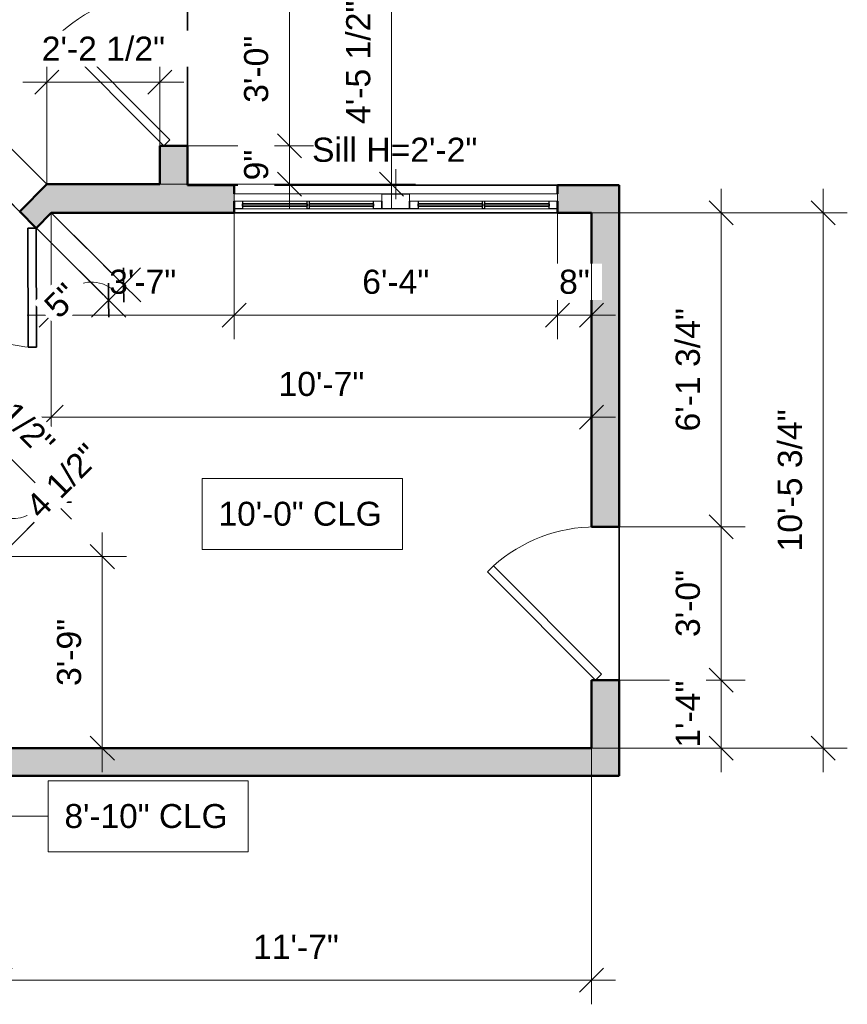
# Model space of a CAD drawing. Header units: inches. Extents: x -321 to 583, y -54 to 661.
# Tile 16 of 21: x 389 to 583, y -54 to 178. Entities that reach past the tile are written whole.
import ezdxf

# ---------------------------------------------------------------- set-up
doc = ezdxf.new("R2010")
doc.units = ezdxf.units.IN
doc.header["$MEASUREMENT"] = 0
for name, color, linetype, lineweight in [('A-ANNO-DIMS', 211, 'Continuous', 9), ('A-ANNO-DIMS-48', 211, 'Continuous', 9), ('A-DOOR', 31, 'Continuous', 18), ('A-FLOR', 192, 'Continuous', 18), ('A-GLAZ', 151, 'Continuous', 18), ('A-GLAZ-IDEN', 152, 'Continuous', 9), ('A-WALL', 113, 'Continuous', 18), ('A-WALL-PATT', 111, 'Continuous', 18), ('G-ANNO-TEXT', 231, 'Continuous', 9)]:
    doc.layers.add(name, color=color, linetype=linetype, lineweight=lineweight)
doc.styles.add('Arial', font='arial.ttf', dxfattribs={"height": 5.669291})
doc.styles.add('Arial_1', font='arial.ttf', dxfattribs={"height": 5.625})
doc.dimstyles.new('Linear_-_3mm_Arial', dxfattribs={"dimscale": 12, "dimtxt": 5.784148, "dimasz": 0.472441, "dimexe": 0.472441, "dimexo": 0, "dimgap": 0.275591, "dimtad": 1, "dimrnd": 0.25, "dimzin": 3, "dimdsep": 46, "dimlunit": 4, "dimtxsty": 'Arial', "dimblk1": 'OBLIQUE', "dimblk2": 'OBLIQUE', "dimsah": 1, "dimcen": 0.09, "dimdle": 0.472441, "dimazin": 2, "dimtfac": 1, "dimtdec": 4, "dimtix": 1, "dimtmove": 0, "dimatfit": 3, "dimfxl": 1, "dimtvp": 1, "dimtfill": 1, "dimfrac": 2, "dimtolj": 1, "dimtzin": 0, "dimarcsym": 2})
doc.dimstyles.new('Linear_-_3mm_Arial_1', dxfattribs={"dimscale": 12, "dimtxt": 5.784148, "dimasz": 0.472441, "dimexe": 0.472441, "dimexo": 0, "dimgap": 0.275591, "dimtad": 1, "dimrnd": 0.25, "dimzin": 3, "dimdsep": 46, "dimlunit": 4, "dimtxsty": 'Arial', "dimblk1": 'OBLIQUE', "dimblk2": 'OBLIQUE', "dimsah": 1, "dimcen": 0.09, "dimdle": 0.472441, "dimazin": 2, "dimtfac": 1, "dimtdec": 4, "dimtix": 1, "dimtmove": 1, "dimatfit": 3, "dimfxl": 1, "dimtvp": 1, "dimtfill": 1, "dimfrac": 2, "dimtolj": 1, "dimtzin": 0, "dimarcsym": 2})
doc.dimstyles.new('Linear_-_3mm_Arial_2', dxfattribs={"dimscale": 12, "dimtxt": 5.784148, "dimasz": 0.472441, "dimexe": 0.472441, "dimexo": 0, "dimgap": 0.275591, "dimtad": 1, "dimrnd": 0.25, "dimzin": 3, "dimdsep": 46, "dimlunit": 4, "dimtxsty": 'Arial', "dimblk1": 'OBLIQUE', "dimblk2": 'OBLIQUE', "dimsah": 1, "dimcen": 0.09, "dimdle": 0.472441, "dimazin": 2, "dimtfac": 1, "dimtdec": 4, "dimtix": 1, "dimtmove": 2, "dimatfit": 3, "dimfxl": 1, "dimtvp": 1, "dimtfill": 1, "dimfrac": 2, "dimtolj": 1, "dimtzin": 0, "dimarcsym": 2})

# ---------------------------------------------------------------- blocks, each defined once
blk = doc.blocks.new('Door_1 - 3_-0_ X 6_-8_-443745-2-2nd Floor Plan')
at = {"layer": 'A-DOOR', "lineweight": 35}
for p, q in [((16.59, -0.84), (-8.88, -26.3)), ((18, -2.25), (-7.46, -27.71)), ((18, -2.25), (16.59, -0.84)), ((-7.46, -27.71), (-8.88, -26.3))]:
    blk.add_line(p, q, dxfattribs=at)
at = {"layer": 'A-DOOR'}
blk.add_arc((18.07, -2.25), 36.07, 180, 221.745, dxfattribs=at)
blk = doc.blocks.new('Door_2 - 4_-8_ X 6_-8_-450710-2-2nd Floor Plan')
at = {"layer": 'A-DOOR', "lineweight": 35}
for p, q in [((-28, 2.75), (-8.2, 22.55)), ((-6.79, 21.13), (-26.59, 1.34)), ((-8.2, 22.55), (-6.79, 21.13)), ((8.2, 22.55), (6.79, 21.13)), ((6.79, 21.13), (26.59, 1.34)), ((28, 2.75), (8.2, 22.55)), ((-26.59, 1.34), (-28, 2.75)), ((26.59, 1.34), (28, 2.75))]:
    blk.add_line(p, q, dxfattribs=at)
at = {"layer": 'A-DOOR'}
for centre, start, end in [((-28, 2.75), 0, 45), ((28, 2.75), 135, 180)]:
    blk.add_arc(centre, 28, start, end, dxfattribs=at)
blk = doc.blocks.new('Window_2 - 6_-4_ x 3_-0_-451526-2-2nd Floor Plan')
at = {"layer": 'A-GLAZ', "lineweight": 25}
for p, q in [((-38, 2.25), (-36.03, 2.25)), ((-36.03, 2.25), (-36.03, 0.5)), ((-20.88, 2.25), (-20.38, 2.25)), ((-20.88, 0.5), (-20.88, 2.25)), ((-20.38, 2.25), (-20.38, 0.5)), ((-5.25, 2.25), (-3.25, 2.25)), ((-5.25, 0.5), (-5.25, 2.25)), ((-3.25, 0.5), (-3.25, 2.25)), ((-3.25, 2.25), (3.25, 2.25)), ((-3.25, 2.25), (-3.25, 0.5)), ((3.25, 2.25), (3.25, 0.5)), ((3.25, 2.25), (5.25, 2.25)), ((3.25, 0.5), (3.25, 2.25)), ((5.25, 2.25), (5.25, 0.5)), ((20.37, 2.25), (20.87, 2.25)), ((20.37, 0.5), (20.37, 2.25)), ((20.87, 2.25), (20.87, 0.5)), ((36.03, 2.25), (38, 2.25)), ((36.03, 0.5), (36.03, 2.25)), ((3.25, -1.25), (-3.25, -1.25))]:
    blk.add_line(p, q, dxfattribs=at)
at = {"layer": 'A-GLAZ'}
for p, q in [((-38, 0.5), (-3.25, 0.5)), ((-38, -1.25), (-38, 0.5)), ((-20.88, 2.25), (-36.03, 2.25)), ((-5.25, 2.25), (-20.38, 2.25)), ((-3.25, -1.25), (-3.25, 0.5)), ((3.25, 0.5), (38, 0.5)), ((3.25, 0.5), (3.25, -1.25)), ((20.37, 2.25), (5.25, 2.25)), ((36.03, 2.25), (20.87, 2.25)), ((38, -1.25), (38, 0.5)), ((-3.25, -1.25), (-38, -1.25)), ((38, -1.25), (3.25, -1.25))]:
    blk.add_line(p, q, dxfattribs=at)
at = {"layer": 'A-GLAZ', "lineweight": 35}
for p, q in [((-36.03, 1.62), (-20.88, 1.62)), ((-36.03, 1.12), (-36.03, 1.62)), ((-20.88, 1.12), (-36.03, 1.12)), ((-20.88, 1.62), (-20.88, 1.12)), ((-20.38, 1.62), (-5.25, 1.62)), ((-20.38, 1.12), (-20.38, 1.62)), ((-5.25, 1.12), (-20.38, 1.12)), ((-5.25, 1.62), (-5.25, 1.12)), ((5.25, 1.62), (20.37, 1.62)), ((5.25, 1.12), (5.25, 1.62)), ((20.37, 1.12), (5.25, 1.12)), ((20.37, 1.62), (20.37, 1.12)), ((20.87, 1.62), (36.03, 1.62)), ((20.87, 1.12), (20.87, 1.62)), ((36.03, 1.12), (20.87, 1.12)), ((36.03, 1.62), (36.03, 1.12))]:
    blk.add_line(p, q, dxfattribs=at)
blk = doc.blocks.new('DIMBLOCK43-2-2nd Floor Plan')
at = {"layer": 'A-ANNO-DIMS-48'}
for p, q in [((384, 6.5), (384, -53.67)), ((384, -48), (384, 6.5)), ((523, 6.5), (523, -53.67)), ((523, -48), (523, 6.5)), ((378.33, -48), (528.67, -48))]:
    blk.add_line(p, q, dxfattribs=at)
at = {"layer": 'A-ANNO-DIMS-48', "lineweight": 35}
for p, q in [((384, -48), (386.83, -45.17)), ((523, -48), (525.83, -45.17)), ((384, -48), (381.17, -50.83)), ((523, -48), (520.17, -50.83))]:
    blk.add_line(p, q, dxfattribs=at)
at = {"layer": 'A-ANNO-DIMS-48', "color": 0, "insert": (443.44, -37.33), "char_height": 5.669, "width": 24.1332, "attachment_point": 1, "line_spacing_factor": 0.941778, "style": 'Arial', "bg_fill": 3, "box_fill_scale": 1.25, "bg_fill_color": 256, "bg_fill_true_color": 13158600, "bg_fill_transparency": 0}
blk.add_mtext('11\'-7"', dxfattribs=at)
blk = doc.blocks.new('_Oblique')
at = {"color": 0, "linetype": 'ByBlock', "lineweight": -2}
blk.add_line((-0.5, -0.5), (0.5, 0.5), dxfattribs=at)
blk = doc.blocks.new('DIMBLOCK44-2-2nd Floor Plan')
at = {"layer": 'A-ANNO-DIMS-48'}
for p, q in [((553.5, 137.92), (553.5, 58.5)), ((523, 132.25), (559.17, 132.25)), ((553.5, 132.25), (523, 132.25)), ((529.5, 58.5), (559.17, 58.5)), ((553.5, 58.5), (529.5, 58.5))]:
    blk.add_line(p, q, dxfattribs=at)
at = {"layer": 'A-ANNO-DIMS-48', "lineweight": 35}
for p, q in [((553.5, 132.25), (550.67, 135.08)), ((553.5, 132.25), (556.33, 129.42)), ((553.5, 58.5), (550.67, 61.33)), ((553.5, 58.5), (556.33, 55.67))]:
    blk.add_line(p, q, dxfattribs=at)
at = {"layer": 'A-ANNO-DIMS-48', "color": 0, "insert": (542.83, 80.91), "char_height": 5.669, "width": 34.7049, "attachment_point": 1, "rotation": 90, "line_spacing_factor": 0.941778, "style": 'Arial', "bg_fill": 3, "box_fill_scale": 1.25, "bg_fill_color": 256, "bg_fill_true_color": 13158600, "bg_fill_transparency": 0}
blk.add_mtext('6\'-1 3/4"', dxfattribs=at)
blk = doc.blocks.new('DIMBLOCK45-2-2nd Floor Plan')
at = {"layer": 'A-ANNO-DIMS-48', "lineweight": 35}
for p, q in [((553.5, 58.5), (550.67, 61.33)), ((553.5, 58.5), (556.33, 55.67)), ((553.5, 22.5), (550.67, 25.33)), ((553.5, 22.5), (556.33, 19.67))]:
    blk.add_line(p, q, dxfattribs=at)
at = {"layer": 'A-ANNO-DIMS-48'}
for p, q in [((529.5, 58.5), (559.17, 58.5)), ((553.5, 58.5), (529.5, 58.5)), ((553.5, 58.5), (553.5, 22.5)), ((529.5, 22.5), (559.17, 22.5)), ((553.5, 22.5), (529.5, 22.5))]:
    blk.add_line(p, q, dxfattribs=at)
at = {"layer": 'A-ANNO-DIMS-48', "color": 0, "insert": (542.83, 32.62), "char_height": 5.669, "width": 18.9008, "attachment_point": 1, "rotation": 90, "line_spacing_factor": 0.941778, "style": 'Arial', "bg_fill": 3, "box_fill_scale": 1.25, "bg_fill_color": 256, "bg_fill_true_color": 13158600, "bg_fill_transparency": 0}
blk.add_mtext('3\'-0"', dxfattribs=at)
blk = doc.blocks.new('DIMBLOCK46-2-2nd Floor Plan')
at = {"layer": 'A-ANNO-DIMS-48', "lineweight": 35}
for p, q in [((553.5, 22.5), (550.67, 25.33)), ((553.5, 22.5), (556.33, 19.67)), ((553.5, 6.5), (550.67, 9.33)), ((553.5, 6.5), (556.33, 3.67))]:
    blk.add_line(p, q, dxfattribs=at)
at = {"layer": 'A-ANNO-DIMS-48'}
for p, q in [((529.5, 22.5), (559.17, 22.5)), ((553.5, 22.5), (529.5, 22.5)), ((553.5, 22.5), (553.5, 0.83)), ((523, 6.5), (559.17, 6.5)), ((553.5, 6.5), (523, 6.5))]:
    blk.add_line(p, q, dxfattribs=at)
at = {"layer": 'A-ANNO-DIMS-48', "color": 0, "insert": (542.83, 6.62), "char_height": 5.669, "width": 18.9008, "attachment_point": 1, "rotation": 90, "line_spacing_factor": 0.941778, "style": 'Arial', "bg_fill": 3, "box_fill_scale": 1.25, "bg_fill_color": 256, "bg_fill_true_color": 13158600, "bg_fill_transparency": 0}
blk.add_mtext('1\'-4"', dxfattribs=at)
blk = doc.blocks.new('DIMBLOCK47-2-2nd Floor Plan')
at = {"layer": 'A-ANNO-DIMS-48'}
for p, q in [((577.5, 0.83), (577.5, 137.92)), ((523, 132.25), (583.17, 132.25)), ((577.5, 132.25), (523, 132.25)), ((523, 6.5), (583.17, 6.5)), ((577.5, 6.5), (523, 6.5))]:
    blk.add_line(p, q, dxfattribs=at)
at = {"layer": 'A-ANNO-DIMS-48', "lineweight": 35}
for p, q in [((577.5, 132.25), (574.67, 135.08)), ((577.5, 132.25), (580.33, 129.42)), ((577.5, 6.5), (574.67, 9.33)), ((577.5, 6.5), (580.33, 3.67))]:
    blk.add_line(p, q, dxfattribs=at)
at = {"layer": 'A-ANNO-DIMS-48', "color": 0, "insert": (566.83, 52.73), "char_height": 5.669, "width": 39.9373, "attachment_point": 1, "rotation": 90, "line_spacing_factor": 0.941778, "style": 'Arial', "bg_fill": 3, "box_fill_scale": 1.25, "bg_fill_color": 256, "bg_fill_true_color": 13158600, "bg_fill_transparency": 0}
blk.add_mtext('10\'-5 3/4"', dxfattribs=at)
blk = doc.blocks.new('DIMBLOCK48-2-2nd Floor Plan')
at = {"layer": 'A-ANNO-DIMS-48'}
for p, q in [((396, 132.25), (396, 102.58)), ((396, 108.25), (396, 132.25)), ((439, 132.25), (439, 102.58)), ((439, 108.25), (439, 132.25)), ((390.33, 108.25), (439, 108.25))]:
    blk.add_line(p, q, dxfattribs=at)
at = {"layer": 'A-ANNO-DIMS-48', "lineweight": 35}
for p, q in [((396, 108.25), (398.83, 111.08)), ((439, 108.25), (441.83, 111.08)), ((396, 108.25), (393.17, 105.42)), ((439, 108.25), (436.17, 105.42))]:
    blk.add_line(p, q, dxfattribs=at)
at = {"layer": 'A-ANNO-DIMS-48', "color": 0, "insert": (409.62, 118.92), "char_height": 5.669, "width": 18.9008, "attachment_point": 1, "line_spacing_factor": 0.941778, "style": 'Arial', "bg_fill": 3, "box_fill_scale": 1.25, "bg_fill_color": 256, "bg_fill_true_color": 13158600, "bg_fill_transparency": 0}
blk.add_mtext('3\'-7"', dxfattribs=at)
blk = doc.blocks.new('DIMBLOCK49-2-2nd Floor Plan')
at = {"layer": 'A-ANNO-DIMS-48'}
for p, q in [((439, 132.25), (439, 102.58)), ((439, 108.25), (439, 132.25)), ((515, 132.25), (515, 102.58)), ((515, 108.25), (515, 132.25)), ((439, 108.25), (515, 108.25))]:
    blk.add_line(p, q, dxfattribs=at)
at = {"layer": 'A-ANNO-DIMS-48', "lineweight": 35}
for p, q in [((439, 108.25), (441.83, 111.08)), ((515, 108.25), (517.83, 111.08)), ((439, 108.25), (436.17, 105.42)), ((515, 108.25), (512.17, 105.42))]:
    blk.add_line(p, q, dxfattribs=at)
at = {"layer": 'A-ANNO-DIMS-48', "color": 0, "insert": (469.12, 118.92), "char_height": 5.669, "width": 18.9008, "attachment_point": 1, "line_spacing_factor": 0.941778, "style": 'Arial', "bg_fill": 3, "box_fill_scale": 1.25, "bg_fill_color": 256, "bg_fill_true_color": 13158600, "bg_fill_transparency": 0}
blk.add_mtext('6\'-4"', dxfattribs=at)
blk = doc.blocks.new('DIMBLOCK50-2-2nd Floor Plan')
at = {"layer": 'A-ANNO-DIMS-48'}
for p, q in [((515, 132.25), (515, 102.58)), ((515, 108.25), (515, 132.25)), ((523, 132), (523, 102.58)), ((523, 108.25), (523, 132)), ((515, 108.25), (528.67, 108.25))]:
    blk.add_line(p, q, dxfattribs=at)
at = {"layer": 'A-ANNO-DIMS-48', "lineweight": 35}
for p, q in [((515, 108.25), (517.83, 111.08)), ((523, 108.25), (525.83, 111.08)), ((515, 108.25), (512.17, 105.42)), ((523, 108.25), (520.17, 105.42))]:
    blk.add_line(p, q, dxfattribs=at)
at = {"layer": 'A-ANNO-DIMS-48', "color": 0, "insert": (515.4, 118.92), "char_height": 5.669, "width": 8.6495, "attachment_point": 1, "line_spacing_factor": 0.941778, "style": 'Arial', "bg_fill": 3, "box_fill_scale": 1.25, "bg_fill_color": 256, "bg_fill_true_color": 13158600, "bg_fill_transparency": 0}
blk.add_mtext('8"', dxfattribs=at)
blk = doc.blocks.new('DIMBLOCK51-2-2nd Floor Plan')
at = {"layer": 'A-ANNO-DIMS-48'}
for p, q in [((396, 132.25), (396, 78.58)), ((396, 84.25), (396, 132.25)), ((523, 132), (523, 78.58)), ((523, 84.25), (523, 132)), ((390.33, 84.25), (528.67, 84.25))]:
    blk.add_line(p, q, dxfattribs=at)
at = {"layer": 'A-ANNO-DIMS-48', "lineweight": 35}
for p, q in [((396, 84.25), (398.83, 87.08)), ((523, 84.25), (525.83, 87.08)), ((396, 84.25), (393.17, 81.42)), ((523, 84.25), (520.17, 81.42))]:
    blk.add_line(p, q, dxfattribs=at)
at = {"layer": 'A-ANNO-DIMS-48', "color": 0, "insert": (449.44, 94.92), "char_height": 5.669, "width": 24.1332, "attachment_point": 1, "line_spacing_factor": 0.941778, "style": 'Arial', "bg_fill": 3, "box_fill_scale": 1.25, "bg_fill_color": 256, "bg_fill_true_color": 13158600, "bg_fill_transparency": 0}
blk.add_mtext('10\'-7"', dxfattribs=at)
blk = doc.blocks.new('DIMBLOCK57-2-2nd Floor Plan')
at = {"layer": 'A-ANNO-DIMS-48', "lineweight": 35}
for p, q in [((452, 184), (449.17, 186.83)), ((452, 184), (454.83, 181.17)), ((452, 148), (449.17, 150.83)), ((452, 148), (454.83, 145.17))]:
    blk.add_line(p, q, dxfattribs=at)
at = {"layer": 'A-ANNO-DIMS-48'}
for p, q in [((428, 184), (457.67, 184)), ((452, 184), (428, 184)), ((452, 184), (452, 148)), ((428, 148), (457.67, 148)), ((452, 148), (428, 148))]:
    blk.add_line(p, q, dxfattribs=at)
at = {"layer": 'A-ANNO-DIMS-48', "color": 0, "insert": (441.33, 158.12), "char_height": 5.669, "width": 18.9008, "attachment_point": 1, "rotation": 90, "line_spacing_factor": 0.941778, "style": 'Arial', "bg_fill": 3, "box_fill_scale": 1.25, "bg_fill_color": 256, "bg_fill_true_color": 13158600, "bg_fill_transparency": 0}
blk.add_mtext('3\'-0"', dxfattribs=at)
blk = doc.blocks.new('DIMBLOCK58-2-2nd Floor Plan')
at = {"layer": 'A-ANNO-DIMS-48', "lineweight": 35}
for p, q in [((452, 148), (449.17, 150.83)), ((452, 148), (454.83, 145.17)), ((452, 139), (449.17, 141.83)), ((452, 139), (454.83, 136.17))]:
    blk.add_line(p, q, dxfattribs=at)
at = {"layer": 'A-ANNO-DIMS-48'}
for p, q in [((428, 148), (457.67, 148)), ((452, 148), (428, 148)), ((452, 148), (452, 133.33)), ((421.5, 139), (457.67, 139)), ((452, 139), (421.5, 139))]:
    blk.add_line(p, q, dxfattribs=at)
at = {"layer": 'A-ANNO-DIMS-48', "color": 0, "insert": (441.33, 139.9), "char_height": 5.669, "width": 8.6495, "attachment_point": 1, "rotation": 90, "line_spacing_factor": 0.941778, "style": 'Arial', "bg_fill": 3, "box_fill_scale": 1.25, "bg_fill_color": 256, "bg_fill_true_color": 13158600, "bg_fill_transparency": 0}
blk.add_mtext('9"', dxfattribs=at)
blk = doc.blocks.new('DIMBLOCK59-2-2nd Floor Plan')
at = {"layer": 'A-ANNO-DIMS-48'}
for p, q in [((476, 133.33), (476, 198.17)), ((421.5, 192.5), (481.67, 192.5)), ((476, 192.5), (421.5, 192.5)), ((421.5, 139), (481.67, 139)), ((476, 139), (421.5, 139))]:
    blk.add_line(p, q, dxfattribs=at)
at = {"layer": 'A-ANNO-DIMS-48', "lineweight": 35}
for p, q in [((476, 192.5), (473.17, 195.33)), ((476, 192.5), (478.83, 189.67)), ((476, 139), (473.17, 141.83)), ((476, 139), (478.83, 136.17))]:
    blk.add_line(p, q, dxfattribs=at)
at = {"layer": 'A-ANNO-DIMS-48', "color": 0, "insert": (465.33, 153.16), "char_height": 5.669, "width": 34.7049, "attachment_point": 1, "rotation": 90, "line_spacing_factor": 0.941778, "style": 'Arial', "bg_fill": 3, "box_fill_scale": 1.25, "bg_fill_color": 256, "bg_fill_true_color": 13158600, "bg_fill_transparency": 0}
blk.add_mtext('4\'-5 1/2"', dxfattribs=at)
blk = doc.blocks.new('DIMBLOCK186-2-2nd Floor Plan')
at = {"layer": 'A-ANNO-DIMS-48'}
for p, q in [((408, 57.17), (408, 0.83)), ((384, 51.5), (413.67, 51.5)), ((408, 51.5), (384, 51.5)), ((384.47, 6.5), (413.67, 6.5)), ((408, 6.5), (384.47, 6.5))]:
    blk.add_line(p, q, dxfattribs=at)
at = {"layer": 'A-ANNO-DIMS-48', "lineweight": 35}
for p, q in [((408, 51.5), (405.17, 54.33)), ((408, 51.5), (410.83, 48.67)), ((408, 6.5), (405.17, 9.33)), ((408, 6.5), (410.83, 3.67))]:
    blk.add_line(p, q, dxfattribs=at)
at = {"layer": 'A-ANNO-DIMS-48', "color": 0, "insert": (397.33, 21.12), "char_height": 5.669, "width": 18.9008, "attachment_point": 1, "rotation": 90, "line_spacing_factor": 0.941778, "style": 'Arial', "bg_fill": 3, "box_fill_scale": 1.25, "bg_fill_color": 256, "bg_fill_true_color": 13158600, "bg_fill_transparency": 0}
blk.add_mtext('3\'-9"', dxfattribs=at)
blk = doc.blocks.new('DIMBLOCK187-2-2nd Floor Plan')
at = {"layer": 'A-ANNO-DIMS-48'}
for p, q in [((349.84, 85.82), (366.37, 102.45)), ((400.74, 60.29), (358.36, 102.43)), ((362.38, 98.43), (349.84, 85.82)), ((384, 51.5), (400.71, 68.31)), ((396.72, 64.29), (384, 51.5))]:
    blk.add_line(p, q, dxfattribs=at)
at = {"layer": 'A-ANNO-DIMS-48', "lineweight": 35}
for p, q in [((362.38, 98.43), (358.37, 98.42)), ((362.38, 98.43), (366.39, 98.45)), ((396.72, 64.29), (392.71, 64.28)), ((396.72, 64.29), (400.73, 64.3))]:
    blk.add_line(p, q, dxfattribs=at)
at = {"layer": 'A-ANNO-DIMS-48', "color": 0, "insert": (376.81, 99.12), "char_height": 5.669, "width": 34.7049, "attachment_point": 1, "rotation": 315.1639, "line_spacing_factor": 0.941778, "style": 'Arial', "bg_fill": 3, "box_fill_scale": 1.25, "bg_fill_color": 256, "bg_fill_true_color": 13158600, "bg_fill_transparency": 0}
blk.add_mtext('4\'-0 1/2"', dxfattribs=at)
blk = doc.blocks.new('DIMBLOCK188-2-2nd Floor Plan')
at = {"layer": 'A-ANNO-DIMS-48'}
for p, q in [((381.93, 159.94), (371.56, 149.5)), ((394.96, 139), (373.92, 159.92)), ((377.94, 155.92), (394.96, 139)), ((388.57, 132.58), (367.54, 153.5)), ((371.56, 149.5), (388.57, 132.58))]:
    blk.add_line(p, q, dxfattribs=at)
at = {"layer": 'A-ANNO-DIMS-48', "lineweight": 35}
for p, q in [((377.94, 155.92), (377.93, 159.93)), ((377.94, 155.92), (377.95, 151.91)), ((371.56, 149.5), (371.54, 153.51)), ((371.56, 149.5), (371.57, 145.5))]:
    blk.add_line(p, q, dxfattribs=at)
at = {"layer": 'A-ANNO-DIMS-48', "color": 0, "insert": (364.64, 157.68), "char_height": 5.669, "width": 8.6495, "attachment_point": 1, "rotation": 45.1639, "line_spacing_factor": 0.941778, "style": 'Arial', "bg_fill": 3, "box_fill_scale": 1.25, "bg_fill_color": 256, "bg_fill_true_color": 13158600, "bg_fill_transparency": 0}
blk.add_mtext('9"', dxfattribs=at)
blk = doc.blocks.new('DIMBLOCK191-2-2nd Floor Plan')
at = {"layer": 'A-ANNO-DIMS-48'}
for p, q in [((353.03, 88.95), (374.03, 68.07)), ((370.01, 72.07), (353.03, 88.95)), ((349.76, 85.74), (370.8, 64.82)), ((366.78, 68.82), (349.76, 85.74)), ((374.01, 76.09), (362.78, 64.8))]:
    blk.add_line(p, q, dxfattribs=at)
at = {"layer": 'A-ANNO-DIMS-48', "lineweight": 35}
for p, q in [((370.01, 72.07), (370, 76.08)), ((366.78, 68.82), (366.77, 72.83)), ((370.01, 72.07), (370.02, 68.06)), ((366.78, 68.82), (366.79, 64.81))]:
    blk.add_line(p, q, dxfattribs=at)
at = {"layer": 'A-ANNO-DIMS-48'}
blk.add_ellipse((375.71, 77.8), major_axis=(-15.85, 15.76), ratio=0.463908, start_param=1.570796, end_param=3.141593, dxfattribs=at)
at = {"layer": 'A-ANNO-DIMS-48', "color": 0, "insert": (389.49, 64.09), "char_height": 5.669, "width": 24.4536, "attachment_point": 1, "rotation": 45.1639, "line_spacing_factor": 0.941778, "style": 'Arial', "bg_fill": 3, "box_fill_scale": 1.25, "bg_fill_color": 256, "bg_fill_true_color": 13158600, "bg_fill_transparency": 0}
blk.add_mtext('4 1/2"', dxfattribs=at)
blk = doc.blocks.new('DIMBLOCK192-2-2nd Floor Plan')
at = {"layer": 'A-ANNO-DIMS-48'}
for p, q in [((396, 132.25), (417.04, 111.33)), ((413.02, 115.33), (396, 132.25)), ((391.57, 129.6), (413.51, 107.79)), ((409.49, 111.78), (391.57, 129.6)), ((417.02, 119.35), (405.5, 107.76))]:
    blk.add_line(p, q, dxfattribs=at)
at = {"layer": 'A-ANNO-DIMS-48', "lineweight": 35}
for p, q in [((413.02, 115.33), (413.01, 119.34)), ((409.49, 111.78), (409.48, 115.79)), ((413.02, 115.33), (413.03, 111.32)), ((409.49, 111.78), (409.51, 107.77))]:
    blk.add_line(p, q, dxfattribs=at)
at = {"layer": 'A-ANNO-DIMS-48'}
blk.add_ellipse((406.45, 108.72), major_axis=(-5.5, 5.47), ratio=0.878366, start_param=4.712389, end_param=6.283185, dxfattribs=at)
at = {"layer": 'A-ANNO-DIMS-48', "color": 0, "insert": (393.81, 111.13), "char_height": 5.669, "width": 8.6495, "attachment_point": 1, "rotation": 45.1639, "line_spacing_factor": 0.941778, "style": 'Arial', "bg_fill": 3, "box_fill_scale": 1.25, "bg_fill_color": 256, "bg_fill_true_color": 13158600, "bg_fill_transparency": 0}
blk.add_mtext('5"', dxfattribs=at)
blk = doc.blocks.new('DIMBLOCK193-2-2nd Floor Plan')
at = {"layer": 'A-ANNO-DIMS-48'}
for p, q in [((394.96, 139), (394.96, 168.67)), ((421.5, 139.47), (421.5, 168.67)), ((389.29, 163), (427.17, 163)), ((394.96, 163), (394.96, 139)), ((421.5, 163), (421.5, 139.47))]:
    blk.add_line(p, q, dxfattribs=at)
at = {"layer": 'A-ANNO-DIMS-48', "lineweight": 35}
for p, q in [((394.96, 163), (397.79, 165.83)), ((421.5, 163), (424.33, 165.83)), ((394.96, 163), (392.12, 160.17)), ((421.5, 163), (418.67, 160.17))]:
    blk.add_line(p, q, dxfattribs=at)
at = {"layer": 'A-ANNO-DIMS-48', "color": 0, "insert": (393.77, 173.67), "char_height": 5.669, "width": 34.7049, "attachment_point": 1, "line_spacing_factor": 0.941778, "style": 'Arial', "bg_fill": 3, "box_fill_scale": 1.25, "bg_fill_color": 256, "bg_fill_true_color": 13158600, "bg_fill_transparency": 0}
blk.add_mtext('2\'-2 1/2"', dxfattribs=at)

msp = doc.modelspace()

# ---------------------------------------------------------------- hatches: boundary and pattern name
at = {"layer": 'A-WALL-PATT'}
h = msp.add_hatch(color=256, dxfattribs=at)
h.paths.add_polyline_path([(428, 138.75), (428, 148), (421.5, 148), (421.5, 138.75)])
h.paths.add_polyline_path([(428, 184), (428, 196.75), (421.5, 196.75), (421.5, 184)])
for points in [[(421.5, 132.25), (421.5, 139), (394.955, 139), (388.574, 132.582), (388.909, 132.25), (396, 132.25)], [(523, 0), (523, 6.5), (381.25, 6.5), (381.25, 0)]]:
    msp.add_hatch(color=256, dxfattribs=at).paths.add_polyline_path(points)
h = msp.add_hatch(color=256, dxfattribs=at)
h.paths.add_polyline_path([(523, 132.25), (523, 138.75), (515, 138.75), (515, 132.25)])
h.paths.add_polyline_path([(439, 132.25), (439, 138.75), (421.5, 138.75), (421.5, 132.25)])
h = msp.add_hatch(color=256, dxfattribs=at)
h.paths.add_polyline_path([(523, 0), (529.5, 0), (529.5, 22.5), (523, 22.5), (523, 6.5)])
h.paths.add_polyline_path([(523, 58.5), (529.5, 58.5), (529.5, 138.75), (523, 138.75), (523, 107.258)])
h = msp.add_hatch(color=256, dxfattribs=at)
h.paths.add_polyline_path([(347.136, 85.318), (348.659, 86.841), (349.758, 85.742), (352.99, 88.993), (349.09, 92.871), (344.744, 88.5), (347.136, 88.5)])
h.paths.add_polyline_path([(392.475, 128.704), (396, 132.25), (388.909, 132.25)])

# ---------------------------------------------------------------- linework, layer by layer
at = {"layer": 'A-FLOR', "lineweight": 35}
for p, q in [((428, 148), (428, 184)), ((529.5, 22.5), (529.5, 58.5))]:
    msp.add_line(p, q, dxfattribs=at)
at = {"layer": 'A-GLAZ-IDEN', "lineweight": 18}
msp.add_line((477, 135.5), (477, 142.521), dxfattribs=at)
at = {"layer": 'A-WALL', "lineweight": 50}
for p, q in [((428, 148), (421.5, 148)), ((421.5, 148), (421.5, 139)), ((428, 138.75), (428, 148)), ((394.955, 139), (388.574, 132.582)), ((421.5, 139), (394.955, 139)), ((439, 138.75), (428, 138.75)), ((439, 136.75), (439, 138.75)), ((529.5, 138.75), (515, 138.75)), ((515, 138.75), (515, 136.75)), ((529.5, 58.5), (529.5, 138.75)), ((439, 132.25), (439, 135)), ((515, 135), (515, 132.25)), ((388.574, 132.582), (392.475, 128.704)), ((392.475, 128.704), (396, 132.25)), ((396, 132.25), (439, 132.25)), ((515, 132.25), (523, 132.25)), ((523, 132.25), (523, 58.5)), ((523, 58.5), (529.5, 58.5)), ((523, 22.5), (523, 6.5)), ((529.5, 22.5), (523, 22.5)), ((529.5, 0), (529.5, 22.5)), ((523, 6.5), (384, 6.5)), ((374.5, 0), (529.5, 0))]:
    msp.add_line(p, q, dxfattribs=at)
at = {"layer": 'A-WALL', "lineweight": 35}
for p, q in [((439, 138.75), (515, 138.75)), ((515, 132.25), (439, 132.25))]:
    msp.add_line(p, q, dxfattribs=at)
at = {"layer": 'G-ANNO-TEXT', "color": 7, "flags": 128}
msp.add_lwpolyline([(431.5, 69.861), (478.563, 69.861), (478.563, 53.186), (431.5, 53.186)], close=True, dxfattribs=at)

# ---------------------------------------------------------------- block references
at = {"layer": 'A-DOOR', "lineweight": 35}
for name, p, rotation in [('Door_1 - 3_-0_ X 6_-8_-443745-2-2nd Floor Plan', (424.75, 166), 269.9999999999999), ('Door_2 - 4_-8_ X 6_-8_-450710-2-2nd Floor Plan', (370.782, 110.788), 225.1638813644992), ('Door_1 - 3_-0_ X 6_-8_-443745-2-2nd Floor Plan', (526.25, 40.5), 269.9999999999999)]:
    msp.add_blockref(name, p, dxfattribs=dict(at, rotation=rotation))
at = {"layer": 'A-GLAZ', "lineweight": 35, "rotation": 180}
msp.add_blockref('Window_2 - 6_-4_ x 3_-0_-451526-2-2nd Floor Plan', (477, 135.5), dxfattribs=at)

# ---------------------------------------------------------------- texts
at = {"layer": 'A-GLAZ-IDEN', "insert": (457.309, 149.936), "char_height": 5.66929, "width": 47.571, "attachment_point": 1, "style": 'Arial'}
msp.add_mtext('Sill H=2\'-2"', dxfattribs=at)
at = {"layer": 'G-ANNO-TEXT', "color": 7, "insert": (435.34, 64.396), "char_height": 5.625, "width": 47.571, "attachment_point": 1, "style": 'Arial_1'}
msp.add_mtext('10\'-0" CLG', dxfattribs=at)

# ---------------------------------------------------------------- next in the draw order: dimensions: what is measured, and where the dimension line sits
at = {"layer": 'A-ANNO-DIMS'}
for base, p1, p2, override, picture, middle in [((452, 148), (428, 184), (428, 148), {"dimpost": '<>', "dimfxl": 36}, 'DIMBLOCK57-2-2nd Floor Plan', (445.796, 166)), ((553.5, 58.5), (523, 132.25), (529.5, 58.5), {"dimpost": '<>', "dimfxl": 74.035887}, 'DIMBLOCK44-2-2nd Floor Plan', (547.26, 95.375))]:
    dim = msp.add_linear_dim(base=base, p1=p1, p2=p2, angle=90, dimstyle='Linear_-_3mm_Arial', override=override, dxfattribs=at)
    dim.commit()
    dim.dimension.update_dxf_attribs({"geometry": picture, "text_midpoint": middle})
for base, p1, p2, override, picture, middle in [((439, 108.25), (396, 132.25), (439, 132.25), {"dimpost": '<>', "dimfxl": 43}, 'DIMBLOCK48-2-2nd Floor Plan', (417.5, 114.454)), ((523, -48), (384, 6.5), (523, 6.5), {"dimpost": '<>', "dimfxl": 139}, 'DIMBLOCK43-2-2nd Floor Plan', (453.5, -41.847))]:
    dim = msp.add_linear_dim(base=base, p1=p1, p2=p2, dimstyle='Linear_-_3mm_Arial', override=override, dxfattribs=at)
    dim.commit()
    dim.dimension.update_dxf_attribs({"geometry": picture, "text_midpoint": middle})

# ---------------------------------------------------------------- next in the draw order: linework, layer by layer
at = {"layer": 'G-ANNO-TEXT', "color": 7}
msp.add_line((339.894, -9.433), (395.267, -9.433), dxfattribs=at)
at = {"layer": 'G-ANNO-TEXT', "color": 7, "flags": 128}
msp.add_lwpolyline([(442.33, -17.83), (395.267, -17.83), (395.267, -1.155), (442.33, -1.155)], close=True, dxfattribs=at)

# ---------------------------------------------------------------- next in the draw order: texts
at = {"layer": 'G-ANNO-TEXT', "color": 7, "insert": (399.107, -6.62), "char_height": 5.625, "width": 47.571, "attachment_point": 1, "style": 'Arial_1'}
msp.add_mtext('8\'-10" CLG', dxfattribs=at)

# ---------------------------------------------------------------- next in the draw order: dimensions: what is measured, and where the dimension line sits
at = {"layer": 'A-ANNO-DIMS'}
dim = msp.add_linear_dim(base=(515, 108.25), p1=(439, 132.25), p2=(515, 132.25), dimstyle='Linear_-_3mm_Arial', override={"dimpost": '<>', "dimfxl": 76}, dxfattribs=at)
dim.commit()
dim.dimension.update_dxf_attribs({"geometry": 'DIMBLOCK49-2-2nd Floor Plan', "text_midpoint": (477, 114.452)})
for base, p1, p2, override, picture, middle in [((553.5, 22.5), (529.5, 58.5), (529.5, 22.5), {"dimpost": '<>', "dimfxl": 36}, 'DIMBLOCK45-2-2nd Floor Plan', (547.296, 40.5)), ((408, 6.5), (384, 51.5), (384.475, 6.5), {"dimpost": '<>', "dimfxl": 45.002502}, 'DIMBLOCK186-2-2nd Floor Plan', (401.796, 29))]:
    dim = msp.add_linear_dim(base=base, p1=p1, p2=p2, angle=90, dimstyle='Linear_-_3mm_Arial', override=override, dxfattribs=at)
    dim.commit()
    dim.dimension.update_dxf_attribs({"geometry": picture, "text_midpoint": middle})

# ---------------------------------------------------------------- next in the draw order: dimensions: what is measured, and where the dimension line sits
dim = msp.add_linear_dim(base=(553.5, 6.5), p1=(529.5, 22.5), p2=(523, 6.5), angle=90, dimstyle='Linear_-_3mm_Arial', override={"dimpost": '<>', "dimfxl": 17.269916}, dxfattribs=at)
dim.commit()
dim.dimension.update_dxf_attribs({"geometry": 'DIMBLOCK46-2-2nd Floor Plan', "text_midpoint": (547.347, 14.5)})

# ---------------------------------------------------------------- next in the draw order: dimensions: what is measured, and where the dimension line sits
dim = msp.add_linear_dim(base=(577.5, 132.25), p1=(523, 6.5), p2=(523, 132.25), angle=90, dimstyle='Linear_-_3mm_Arial', override={"dimpost": '<>', "dimfxl": 125.75}, dxfattribs=at)
dim.commit()
dim.dimension.update_dxf_attribs({"geometry": 'DIMBLOCK47-2-2nd Floor Plan', "text_midpoint": (571.26, 69.375)})

# ---------------------------------------------------------------- next in the draw order: dimensions: what is measured, and where the dimension line sits
dim = msp.add_linear_dim(base=(523, 108.25), p1=(515, 132.25), p2=(523, 132), dimstyle='Linear_-_3mm_Arial', override={"dimpost": '<>', "dimfxl": 8.003905}, dxfattribs=at)
dim.commit()
dim.dimension.update_dxf_attribs({"geometry": 'DIMBLOCK50-2-2nd Floor Plan', "text_midpoint": (519, 114.452)})

# ---------------------------------------------------------------- next in the draw order: dimensions: what is measured, and where the dimension line sits
dim = msp.add_linear_dim(base=(523, 84.25), p1=(396, 132.25), p2=(523, 132), dimstyle='Linear_-_3mm_Arial', override={"dimpost": '<>', "dimfxl": 127.000246}, dxfattribs=at)
dim.commit()
dim.dimension.update_dxf_attribs({"geometry": 'DIMBLOCK51-2-2nd Floor Plan', "text_midpoint": (459.5, 90.452)})

# ---------------------------------------------------------------- next in the draw order: dimensions: what is measured, and where the dimension line sits
for base, p1, p2, angle, override, picture, middle in [((371.555, 149.504), (394.955, 139), (388.574, 132.582), 45.16388, {"dimpost": '<>', "dimfxl": 9.050128}, 'DIMBLOCK188-2-2nd Floor Plan', (370.348, 157.086)), ((452, 139), (428, 148), (421.5, 139), 90, {"dimpost": '<>', "dimfxl": 11.101802}, 'DIMBLOCK58-2-2nd Floor Plan', (445.798, 143.5)), ((362.378, 98.435), (384, 51.5), (349.836, 85.821), 315.16388, {"dimpost": '<>', "dimfxl": 48.42645}, 'DIMBLOCK187-2-2nd Floor Plan', (383.946, 85.786))]:
    dim = msp.add_linear_dim(base=base, p1=p1, p2=p2, angle=angle, dimstyle='Linear_-_3mm_Arial', override=override, dxfattribs=at)
    dim.commit()
    dim.dimension.update_dxf_attribs({"geometry": picture, "text_midpoint": middle})

# ---------------------------------------------------------------- next in the draw order: dimensions: what is measured, and where the dimension line sits
for base, p1, p2, angle, dimstyle, override, picture, middle, turn in [((476, 192.5), (421.5, 139), (421.5, 192.5), 90, 'Linear_-_3mm_Arial_2', {"dimpost": '<>', "dimfxl": 53.500004}, 'DIMBLOCK59-2-2nd Floor Plan', (469.112, 170.511), 90), ((409.494, 111.782), (396, 132.25), (391.57, 129.604), 45.16388, 'Linear_-_3mm_Arial_1', {"dimpost": '<>', "dimfxl": 5.160323}, 'DIMBLOCK192-2-2nd Floor Plan', (399.535, 111.536), 45.16388), ((366.777, 68.82), (353.031, 88.953), (349.758, 85.742), 45.16388, 'Linear_-_3mm_Arial_1', {"dimpost": '<>', "dimfxl": 4.584786}, 'DIMBLOCK191-2-2nd Floor Plan', (400.795, 70.096), 45.16388)]:
    dim = msp.add_linear_dim(base=base, p1=p1, p2=p2, angle=angle, dimstyle=dimstyle, override=override, dxfattribs=at)
    dim.commit()
    dim.dimension.update_dxf_attribs({"geometry": picture, "text_midpoint": middle, "dimtype": 160, "text_rotation": turn})

# ---------------------------------------------------------------- next in the draw order: dimensions: what is measured, and where the dimension line sits
dim = msp.add_linear_dim(base=(421.5, 163), p1=(394.9555, 139), p2=(421.5, 139.4746), dimstyle='Linear_-_3mm_Arial', override={"dimpost": '<>', "dimfxl": 26.548768}, dxfattribs=at)
dim.commit()
dim.dimension.update_dxf_attribs({"geometry": 'DIMBLOCK193-2-2nd Floor Plan', "text_midpoint": (408.2277, 169.2384)})

doc.saveas('drawing.dxf')
